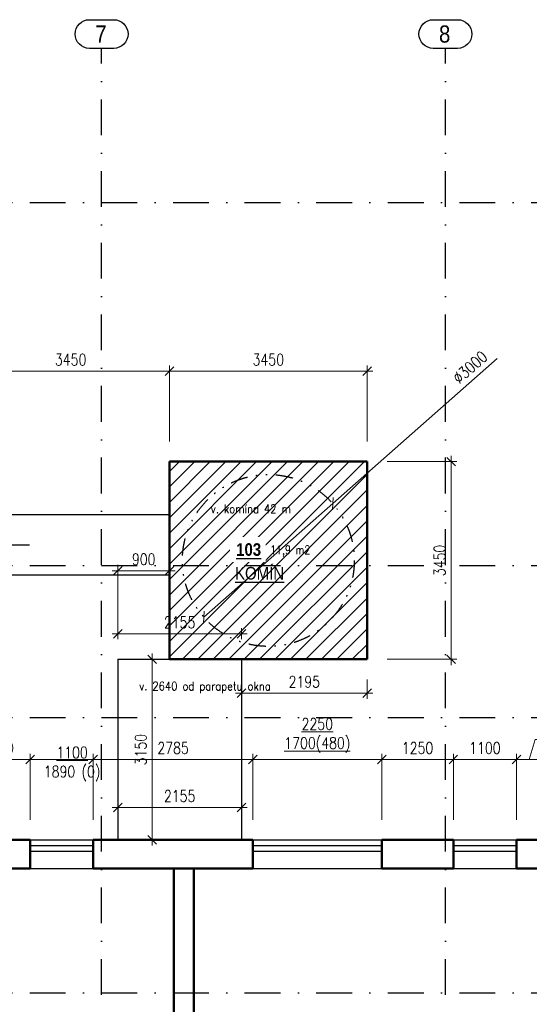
# Model space of a CAD drawing. Header units: millimetres. Extents: x -33711 to 550618, y -222428 to 596511.
# Tile 11 of 256: x 324095 to 332990, y -212454 to -195270. Entities that reach past the tile are written whole.
import ezdxf

# ---------------------------------------------------------------- set-up
doc = ezdxf.new("R2010")
doc.units = ezdxf.units.MM
doc.linetypes.add('DASHDOT', pattern=[0.5, 0.25, -0.125, 0, -0.125])
doc.linetypes.add('DIVIDE', pattern=[8, 3, -1.5, 0.25, -1.5, 0.25, -1.5])
for name, color, linetype in [('IN_C_CERCHOVANA', 7, 'DIVIDE'), ('IN_C_OSA', 6, 'DASHDOT'), ('IN_C_TENKA', 7, 'Continuous'), ('IN_LEGENDA_M', 3, 'Continuous'), ('IN_TEXT', 7, 'Continuous'), ('IN_VYPLNE OTVORU', 151, 'Continuous')]:
    doc.layers.add(name, color=color, linetype=linetype)
for name, color, linetype, lineweight in [('IN_C_TLUSTA', 5, 'Continuous', 50), ('IN_KOTY', 4, 'Continuous', 13), ('IN_SRAFY', 8, 'Continuous', 9)]:
    doc.layers.add(name, color=color, linetype=linetype, lineweight=lineweight)
doc.layers.add('IN_HELP', color=6, linetype='Continuous', plot=False)
doc.styles.add('ARIAL', font='arial.ttf')
doc.styles.add('Koty', font='romand.shx', dxfattribs={"width": 0.8})
doc.styles.add('ROMAND', font='romand.shx', dxfattribs={"width": 0.85})
doc.dimstyles.new('IN_100', dxfattribs={"dimtxt": 200, "dimasz": 150, "dimexe": 100, "dimexo": 350, "dimgap": 100, "dimtad": 1, "dimdec": 4, "dimrnd": 5, "dimdsep": 46, "dimtxsty": 'Koty', "dimblk": 'OBLIQUE', "dimcen": 40, "dimdle": 100, "dimclrd": 256, "dimclrt": 7, "dimadec": 0, "dimazin": 0, "dimtfac": 1, "dimtdec": 4, "dimtmove": 1, "dimatfit": 3, "dimldrblk": 'ARCHTICK', "dimfxl": 500, "dimtolj": 1, "dimtzin": 0, "dimlwd": -1, "dimlwe": -1, "dimarcsym": 0})

# ---------------------------------------------------------------- blocks, each defined once
blk = doc.blocks.new('_Oblique')
at = {"color": 0, "linetype": 'ByBlock', "lineweight": -2}
blk.add_line((-0.5, -0.5), (0.5, 0.5), dxfattribs=at)
blk = doc.blocks.new('*D266')
at = {"layer": 'DEFPOINTS', "color": 0, "transparency": 16777216}
for p in [(324280, -208180), (323160, -209583), (324280, -209583)]:
    blk.add_point(p, dxfattribs=at)
at = {"layer": 'IN_KOTY', "color": 0, "transparency": 16777216}
for p, q in [((323160, -209233), (323160, -208080)), ((324280, -209233), (324280, -208080))]:
    blk.add_line(p, q, dxfattribs=at)
at = {"layer": 'IN_KOTY', "transparency": 16777216}
blk.add_line((323060, -208180), (324380, -208180), dxfattribs=at)
at = {"layer": 'IN_KOTY', "transparency": 16777216, "xscale": 150, "yscale": 150, "zscale": 150, "rotation": 180}
blk.add_blockref('_Oblique', (323160, -208180), dxfattribs=at)
at = {"layer": 'IN_KOTY', "transparency": 16777216, "xscale": 150, "yscale": 150, "zscale": 150}
blk.add_blockref('_Oblique', (324280, -208180), dxfattribs=at)
at = {"layer": 'IN_KOTY', "color": 7, "transparency": 16777216, "insert": (323720, -207980), "char_height": 200, "attachment_point": 5, "style": 'Koty'}
blk.add_mtext('\\A1;1120', dxfattribs=at)
blk = doc.blocks.new('_ArchTick')
at = {"color": 0, "linetype": 'ByBlock', "lineweight": 13, "const_width": 0.15}
blk.add_lwpolyline([(-0.5, -0.5), (0.5, 0.5)], dxfattribs=at)
blk = doc.blocks.new('*D285')
at = {"layer": 'DEFPOINTS', "color": 0, "transparency": 16777216}
for p in [(325380, -208180), (324280, -209583), (325380, -209583)]:
    blk.add_point(p, dxfattribs=at)
at = {"layer": 'IN_KOTY', "color": 0, "transparency": 16777216}
for p, q in [((324280, -209233), (324280, -208080)), ((325380, -209233), (325380, -208080))]:
    blk.add_line(p, q, dxfattribs=at)
at = {"layer": 'IN_KOTY', "transparency": 16777216}
for p, q in [((324280, -208180), (324130, -208180)), ((324280, -208180), (325380, -208180)), ((325380, -208180), (325530, -208180))]:
    blk.add_line(p, q, dxfattribs=at)
at = {"layer": 'IN_KOTY', "transparency": 16777216, "xscale": 150, "yscale": 150, "zscale": 150}
blk.add_blockref('_Oblique', (324280, -208180), dxfattribs=at)
at = {"layer": 'IN_KOTY', "transparency": 16777216, "xscale": 150, "yscale": 150, "zscale": 150, "rotation": 180}
blk.add_blockref('_Oblique', (325380, -208180), dxfattribs=at)
at = {"layer": 'IN_KOTY', "color": 7, "transparency": 16777216, "insert": (325010, -208259), "char_height": 200, "attachment_point": 5, "style": 'Koty'}
blk.add_mtext('\\A1;{\\L1100}\\P1890 (0)', dxfattribs=at)
blk = doc.blocks.new('*D286')
at = {"layer": 'DEFPOINTS', "color": 0, "transparency": 16777216}
for p in [(328165, -208180), (325380, -209583), (328165, -209583)]:
    blk.add_point(p, dxfattribs=at)
at = {"layer": 'IN_KOTY', "color": 0, "transparency": 16777216}
for p, q in [((325380, -209233), (325380, -208080)), ((328165, -209233), (328165, -208080))]:
    blk.add_line(p, q, dxfattribs=at)
at = {"layer": 'IN_KOTY', "transparency": 16777216}
blk.add_line((325280, -208180), (328265, -208180), dxfattribs=at)
at = {"layer": 'IN_KOTY', "transparency": 16777216, "xscale": 150, "yscale": 150, "zscale": 150, "rotation": 180}
blk.add_blockref('_Oblique', (325380, -208180), dxfattribs=at)
at = {"layer": 'IN_KOTY', "transparency": 16777216, "xscale": 150, "yscale": 150, "zscale": 150}
blk.add_blockref('_Oblique', (328165, -208180), dxfattribs=at)
at = {"layer": 'IN_KOTY', "color": 7, "transparency": 16777216, "insert": (326773, -207980), "char_height": 200, "attachment_point": 5, "style": 'Koty'}
blk.add_mtext('\\A1;2785', dxfattribs=at)
blk = doc.blocks.new('*D237')
at = {"layer": 'DEFPOINTS', "color": 0, "transparency": 16777216}
for p in [(330415, -208180), (328165, -209583), (330415, -209583)]:
    blk.add_point(p, dxfattribs=at)
at = {"layer": 'IN_KOTY', "color": 0, "transparency": 16777216}
for p, q in [((328165, -209233), (328165, -208080)), ((330415, -209233), (330415, -208080))]:
    blk.add_line(p, q, dxfattribs=at)
at = {"layer": 'IN_KOTY', "transparency": 16777216}
blk.add_line((328065, -208180), (330515, -208180), dxfattribs=at)
at = {"layer": 'IN_KOTY', "transparency": 16777216, "xscale": 150, "yscale": 150, "zscale": 150, "rotation": 180}
blk.add_blockref('_Oblique', (328165, -208180), dxfattribs=at)
at = {"layer": 'IN_KOTY', "transparency": 16777216, "xscale": 150, "yscale": 150, "zscale": 150}
blk.add_blockref('_Oblique', (330415, -208180), dxfattribs=at)
at = {"layer": 'IN_KOTY', "color": 7, "transparency": 16777216, "insert": (329290, -207761), "char_height": 200, "attachment_point": 5, "style": 'Koty'}
blk.add_mtext('\\A1;{\\L2250\\P1700(480)}', dxfattribs=at)
blk = doc.blocks.new('*D287')
at = {"layer": 'DEFPOINTS', "color": 0, "transparency": 16777216}
for p in [(331665, -208180), (330415, -209583), (331665, -209583)]:
    blk.add_point(p, dxfattribs=at)
at = {"layer": 'IN_KOTY', "color": 0, "transparency": 16777216}
for p, q in [((330415, -209233), (330415, -208080)), ((331665, -209233), (331665, -208080))]:
    blk.add_line(p, q, dxfattribs=at)
at = {"layer": 'IN_KOTY', "transparency": 16777216}
blk.add_line((330315, -208180), (331765, -208180), dxfattribs=at)
at = {"layer": 'IN_KOTY', "transparency": 16777216, "xscale": 150, "yscale": 150, "zscale": 150, "rotation": 180}
blk.add_blockref('_Oblique', (330415, -208180), dxfattribs=at)
at = {"layer": 'IN_KOTY', "transparency": 16777216, "xscale": 150, "yscale": 150, "zscale": 150}
blk.add_blockref('_Oblique', (331665, -208180), dxfattribs=at)
at = {"layer": 'IN_KOTY', "color": 7, "transparency": 16777216, "insert": (331040, -207980), "char_height": 200, "attachment_point": 5, "style": 'Koty'}
blk.add_mtext('\\A1;1250', dxfattribs=at)
blk = doc.blocks.new('*D288')
at = {"layer": 'DEFPOINTS', "color": 0, "transparency": 16777216}
for p in [(332765, -208180), (331665, -209583), (332765, -209583)]:
    blk.add_point(p, dxfattribs=at)
at = {"layer": 'IN_KOTY', "color": 0, "transparency": 16777216}
for p, q in [((331665, -209233), (331665, -208080)), ((332765, -209233), (332765, -208080))]:
    blk.add_line(p, q, dxfattribs=at)
at = {"layer": 'IN_KOTY', "transparency": 16777216}
blk.add_line((331565, -208180), (332865, -208180), dxfattribs=at)
at = {"layer": 'IN_KOTY', "transparency": 16777216, "xscale": 150, "yscale": 150, "zscale": 150, "rotation": 180}
blk.add_blockref('_Oblique', (331665, -208180), dxfattribs=at)
at = {"layer": 'IN_KOTY', "transparency": 16777216, "xscale": 150, "yscale": 150, "zscale": 150}
blk.add_blockref('_Oblique', (332765, -208180), dxfattribs=at)
at = {"layer": 'IN_KOTY', "color": 7, "transparency": 16777216, "insert": (332215, -207980), "char_height": 200, "attachment_point": 5, "style": 'Koty'}
blk.add_mtext('\\A1;1100', dxfattribs=at)
blk = doc.blocks.new('*D289')
at = {"layer": 'DEFPOINTS', "color": 0, "transparency": 16777216}
for p in [(333215, -208180), (332765, -209583), (333215, -209583)]:
    blk.add_point(p, dxfattribs=at)
at = {"layer": 'IN_KOTY', "transparency": 16777216}
for p, q in [((332990, -208180), (333095, -207830)), ((333095, -207830), (333707, -207830)), ((332665, -208180), (333315, -208180))]:
    blk.add_line(p, q, dxfattribs=at)
at = {"layer": 'IN_KOTY', "color": 0, "transparency": 16777216}
for p, q in [((332765, -209233), (332765, -208080)), ((333215, -209233), (333215, -208080))]:
    blk.add_line(p, q, dxfattribs=at)
at = {"layer": 'IN_KOTY', "transparency": 16777216, "xscale": 150, "yscale": 150, "zscale": 150, "rotation": 180}
blk.add_blockref('_Oblique', (332765, -208180), dxfattribs=at)
at = {"layer": 'IN_KOTY', "transparency": 16777216, "xscale": 150, "yscale": 150, "zscale": 150}
blk.add_blockref('_Oblique', (333215, -208180), dxfattribs=at)
at = {"layer": 'IN_KOTY', "color": 7, "transparency": 16777216, "insert": (333401, -207630), "char_height": 200, "attachment_point": 5, "style": 'Koty'}
blk.add_mtext('\\A1;450', dxfattribs=at)
blk = doc.blocks.new('*D301')
at = {"layer": 'DEFPOINTS', "color": 0, "transparency": 16777216}
for p in [(325810, -206433), (326409, -206433), (325810, -209583)]:
    blk.add_point(p, dxfattribs=at)
at = {"layer": 'IN_KOTY', "transparency": 16777216}
blk.add_line((326409, -209683), (326409, -206333), dxfattribs=at)
at = {"layer": 'IN_KOTY', "color": 0, "transparency": 16777216}
for p, q in [((326160, -206433), (326509, -206433)), ((326160, -209583), (326509, -209583))]:
    blk.add_line(p, q, dxfattribs=at)
at = {"layer": 'IN_KOTY', "transparency": 16777216, "xscale": 150, "yscale": 150, "zscale": 150}
for p, rotation in [((326409, -206433), 90), ((326409, -209583), 270)]:
    blk.add_blockref('_Oblique', p, dxfattribs=dict(at, rotation=rotation))
at = {"layer": 'IN_KOTY', "color": 7, "transparency": 16777216, "insert": (326209, -208008), "char_height": 200, "attachment_point": 5, "rotation": 90, "style": 'Koty'}
blk.add_mtext('\\A1;3150', dxfattribs=at)
blk = doc.blocks.new('*D302')
at = {"layer": 'DEFPOINTS', "color": 0, "transparency": 16777216}
for p in [(327965, -205988), (325810, -206433), (327965, -206433)]:
    blk.add_point(p, dxfattribs=at)
at = {"layer": 'IN_KOTY', "transparency": 16777216}
blk.add_line((325710, -205988), (328065, -205988), dxfattribs=at)
at = {"layer": 'IN_KOTY', "color": 0, "transparency": 16777216}
for p, q in [((325810, -206083), (325810, -205888)), ((327965, -206083), (327965, -205888))]:
    blk.add_line(p, q, dxfattribs=at)
at = {"layer": 'IN_KOTY', "transparency": 16777216, "xscale": 150, "yscale": 150, "zscale": 150, "rotation": 180}
blk.add_blockref('_Oblique', (325810, -205988), dxfattribs=at)
at = {"layer": 'IN_KOTY', "transparency": 16777216, "xscale": 150, "yscale": 150, "zscale": 150}
blk.add_blockref('_Oblique', (327965, -205988), dxfattribs=at)
at = {"layer": 'IN_KOTY', "color": 7, "transparency": 16777216, "insert": (326888, -205788), "char_height": 200, "attachment_point": 5, "style": 'Koty'}
blk.add_mtext('\\A1;2155', dxfattribs=at)
blk = doc.blocks.new('*D303')
at = {"layer": 'DEFPOINTS', "color": 0, "transparency": 16777216}
for p in [(330160, -201403), (326710, -202983), (330160, -202983)]:
    blk.add_point(p, dxfattribs=at)
at = {"layer": 'IN_KOTY', "color": 0, "transparency": 16777216}
for p, q in [((326710, -202633), (326710, -201303)), ((330160, -202633), (330160, -201303))]:
    blk.add_line(p, q, dxfattribs=at)
at = {"layer": 'IN_KOTY', "transparency": 16777216}
blk.add_line((326610, -201403), (330260, -201403), dxfattribs=at)
at = {"layer": 'IN_KOTY', "transparency": 16777216, "xscale": 150, "yscale": 150, "zscale": 150, "rotation": 180}
blk.add_blockref('_Oblique', (326710, -201403), dxfattribs=at)
at = {"layer": 'IN_KOTY', "transparency": 16777216, "xscale": 150, "yscale": 150, "zscale": 150}
blk.add_blockref('_Oblique', (330160, -201403), dxfattribs=at)
at = {"layer": 'IN_KOTY', "color": 7, "transparency": 16777216, "insert": (328435, -201203), "char_height": 200, "attachment_point": 5, "style": 'Koty'}
blk.add_mtext('\\A1;3450', dxfattribs=at)
blk = doc.blocks.new('*D304')
at = {"layer": 'DEFPOINTS', "color": 0, "transparency": 16777216}
for p in [(330160, -202983), (330160, -206433), (331625, -206433)]:
    blk.add_point(p, dxfattribs=at)
at = {"layer": 'IN_KOTY', "transparency": 16777216}
blk.add_line((331625, -202883), (331625, -206533), dxfattribs=at)
at = {"layer": 'IN_KOTY', "color": 0, "transparency": 16777216}
for p, q in [((330510, -202983), (331725, -202983)), ((330510, -206433), (331725, -206433))]:
    blk.add_line(p, q, dxfattribs=at)
at = {"layer": 'IN_KOTY', "transparency": 16777216, "xscale": 150, "yscale": 150, "zscale": 150}
for p, rotation in [((331625, -202983), 90), ((331625, -206433), 270)]:
    blk.add_blockref('_Oblique', p, dxfattribs=dict(at, rotation=rotation))
at = {"layer": 'IN_KOTY', "color": 7, "transparency": 16777216, "insert": (331425, -204708), "char_height": 200, "attachment_point": 5, "rotation": 90, "style": 'Koty'}
blk.add_mtext('\\A1;3450', dxfattribs=at)
blk = doc.blocks.new('*D306')
at = {"layer": 'DEFPOINTS', "color": 0, "transparency": 16777216}
for p in [(326710, -201403), (326710, -202983), (323260, -203783)]:
    blk.add_point(p, dxfattribs=at)
at = {"layer": 'IN_KOTY', "color": 0, "transparency": 16777216}
for p, q in [((323260, -203433), (323260, -201303)), ((326710, -202633), (326710, -201303))]:
    blk.add_line(p, q, dxfattribs=at)
at = {"layer": 'IN_KOTY', "transparency": 16777216}
blk.add_line((323160, -201403), (326810, -201403), dxfattribs=at)
at = {"layer": 'IN_KOTY', "transparency": 16777216, "xscale": 150, "yscale": 150, "zscale": 150, "rotation": 180}
blk.add_blockref('_Oblique', (323260, -201403), dxfattribs=at)
at = {"layer": 'IN_KOTY', "transparency": 16777216, "xscale": 150, "yscale": 150, "zscale": 150}
blk.add_blockref('_Oblique', (326710, -201403), dxfattribs=at)
at = {"layer": 'IN_KOTY', "color": 7, "transparency": 16777216, "insert": (324985, -201203), "char_height": 200, "attachment_point": 5, "style": 'Koty'}
blk.add_mtext('\\A1;3450', dxfattribs=at)
blk = doc.blocks.new('*D309')
at = {"layer": 'DEFPOINTS', "color": 0, "transparency": 16777216}
for p in [(327965, -206433), (330160, -206433), (330160, -207025)]:
    blk.add_point(p, dxfattribs=at)
at = {"layer": 'IN_KOTY', "color": 0, "transparency": 16777216}
for p, q in [((327965, -206783), (327965, -207125)), ((330160, -206783), (330160, -207125))]:
    blk.add_line(p, q, dxfattribs=at)
at = {"layer": 'IN_KOTY', "transparency": 16777216}
blk.add_line((327865, -207025), (330260, -207025), dxfattribs=at)
at = {"layer": 'IN_KOTY', "transparency": 16777216, "xscale": 150, "yscale": 150, "zscale": 150, "rotation": 180}
blk.add_blockref('_Oblique', (327965, -207025), dxfattribs=at)
at = {"layer": 'IN_KOTY', "transparency": 16777216, "xscale": 150, "yscale": 150, "zscale": 150}
blk.add_blockref('_Oblique', (330160, -207025), dxfattribs=at)
at = {"layer": 'IN_KOTY', "color": 7, "transparency": 16777216, "insert": (329063, -206825), "char_height": 200, "attachment_point": 5, "style": 'Koty'}
blk.add_mtext('\\A1;2195', dxfattribs=at)
blk = doc.blocks.new('*D310')
at = {"layer": 'DEFPOINTS', "color": 0, "transparency": 16777216}
for p in [(325810, -208866), (327965, -208866), (327965, -209019)]:
    blk.add_point(p, dxfattribs=at)
at = {"layer": 'IN_KOTY', "transparency": 16777216}
blk.add_line((325710, -209019), (328065, -209019), dxfattribs=at)
at = {"layer": 'IN_KOTY', "color": 0, "transparency": 16777216}
for p, q in [((325810, -209216), (325810, -209119)), ((327965, -209216), (327965, -209119))]:
    blk.add_line(p, q, dxfattribs=at)
at = {"layer": 'IN_KOTY', "transparency": 16777216, "xscale": 150, "yscale": 150, "zscale": 150, "rotation": 180}
blk.add_blockref('_Oblique', (325810, -209019), dxfattribs=at)
at = {"layer": 'IN_KOTY', "transparency": 16777216, "xscale": 150, "yscale": 150, "zscale": 150}
blk.add_blockref('_Oblique', (327965, -209019), dxfattribs=at)
at = {"layer": 'IN_KOTY', "color": 7, "transparency": 16777216, "insert": (326888, -208819), "char_height": 200, "attachment_point": 5, "style": 'Koty'}
blk.add_mtext('\\A1;2155', dxfattribs=at)
blk = doc.blocks.new('*D311')
at = {"layer": 'DEFPOINTS', "color": 0, "transparency": 16777216}
for p in [(326710, -204886), (325810, -206433), (326710, -206433)]:
    blk.add_point(p, dxfattribs=at)
at = {"layer": 'IN_KOTY', "color": 0, "transparency": 16777216}
for p, q in [((325810, -206083), (325810, -204786)), ((326710, -206083), (326710, -204786))]:
    blk.add_line(p, q, dxfattribs=at)
at = {"layer": 'IN_KOTY', "transparency": 16777216}
blk.add_line((325710, -204886), (326810, -204886), dxfattribs=at)
at = {"layer": 'IN_KOTY', "transparency": 16777216, "xscale": 150, "yscale": 150, "zscale": 150, "rotation": 180}
blk.add_blockref('_Oblique', (325810, -204886), dxfattribs=at)
at = {"layer": 'IN_KOTY', "transparency": 16777216, "xscale": 150, "yscale": 150, "zscale": 150}
blk.add_blockref('_Oblique', (326710, -204886), dxfattribs=at)
at = {"layer": 'IN_KOTY', "color": 7, "transparency": 16777216, "insert": (326260, -204686), "char_height": 200, "attachment_point": 5, "style": 'Koty'}
blk.add_mtext('\\A1;900', dxfattribs=at)
blk = doc.blocks.new('*D317')
at = {"layer": 'DEFPOINTS', "color": 0, "transparency": 16777216}
for p in [(329561, -203716), (327310, -205700)]:
    blk.add_point(p, dxfattribs=at)
at = {"layer": 'IN_KOTY', "transparency": 16777216}
for p in [(332432, -201183), (327310, -205700)]:
    blk.add_line(p, (329561, -203716), dxfattribs=at)
at = {"layer": 'IN_KOTY', "transparency": 16777216, "xscale": 150, "yscale": 150, "zscale": 150}
for p, rotation in [((329561, -203716), 221.4056783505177), ((327310, -205700), 41.40567835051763)]:
    blk.add_blockref('_Oblique', p, dxfattribs=dict(at, rotation=rotation))
at = {"layer": 'IN_KOTY', "color": 7, "transparency": 16777216, "insert": (331956, -201336), "char_height": 200, "attachment_point": 5, "rotation": 41.4057, "style": 'Koty'}
blk.add_mtext('\\A1;∅3000', dxfattribs=at)

msp = doc.modelspace()

# ---------------------------------------------------------------- hatches: boundary and pattern name
at = {"layer": 'IN_SRAFY'}
h = msp.add_hatch(dxfattribs=at)
h.set_pattern_fill('ANSI31', scale=60, style=0)
h.set_pattern_definition([(45, (200164.81, -209815.08), (-134.70384, 134.70384), [])])
h.paths.add_polyline_path([(326935.47666, -204707.64464, 1), (329935.47666, -204707.64464, 1)], flags=0)
h.paths.add_polyline_path([(307960.47666, -210302.64464), (307360.47666, -210302.64464), (307360.47666, -213402.64464), (307960.47666, -213402.64464)])
h.paths.add_polyline_path([(307960.47666, -208052.64464), (307360.47666, -208052.64464), (307360.47666, -208302.64464), (307960.47666, -208302.64464)])
h.paths.add_polyline_path([(309410.47666, -202882.64464), (308360.47666, -202882.64464), (308360.47666, -202782.64464), (307360.47666, -202782.64464), (307360.47666, -206052.64464), (307960.47666, -206052.64464), (307960.47666, -203482.64464), (309410.47666, -203482.64464)])
h.paths.add_polyline_path([(317610.47666, -202882.64464), (313010.47666, -202882.64464), (313010.47666, -203482.64464), (316010.47666, -203482.64464), (316360.47666, -203482.64464), (317610.47666, -203482.64464)])
h.paths.add_polyline_path([(323260.47666, -202782.64464), (322260.47666, -202782.64464), (322260.47666, -202882.64464), (321410.47666, -202882.64464), (321410.47666, -203482.64464), (322560.47666, -203482.64464), (322560.47658, -203907.64464), (323160.47666, -203907.64464), (323160.47666, -203782.64464), (323260.47666, -203782.64464)])
h.paths.add_polyline_path([(323160.47666, -204957.64464), (322560.47638, -204957.64464), (322560.47548, -209582.64453), (323160.47666, -209582.64464)])
h.paths.add_polyline_path([(319610.47666, -202882.64464), (319410.47666, -202882.64464), (319410.47666, -203482.64464), (319610.47666, -203482.64464)])
h.paths.add_polyline_path([(316360.47666, -204982.64464), (316010.47666, -204982.64464), (316010.47666, -213402.64464), (316010.47666, -213702.64464), (316360.47666, -213702.64464)])
h.paths.add_polyline_path([(316360.47666, -203482.64464), (316010.47666, -203482.64464), (316010.47666, -203932.64464), (316360.47666, -203932.64464)])
h.paths.add_polyline_path([(316010.47666, -213402.64464), (311270.47388, -213402.64464), (311270.47388, -213702.64464), (316010.47666, -213702.64464)])
h.paths.add_polyline_path([(330160.47666, -202982.64464), (326710.47666, -202982.64464), (326710.47666, -206432.64464), (330160.47666, -206432.64464)])
h.paths.add_polyline_path([(326935.47666, -204707.64464, -1), (329935.47666, -204707.64464, -1)], flags=16)
h.paths.add_polyline_path([(327798.02783, -204748.00191), (328343.89345, -204748.00191), (328343.89345, -204294.64584), (327798.02783, -204294.64584)], flags=8)
h.paths.add_polyline_path([(327779.94373, -205216.16435), (328746.24045, -205216.16435), (328746.24045, -204762.80828), (327779.94373, -204762.80828)], flags=8)
h.paths.add_polyline_path([(328430.29824, -204663.63598), (329366.72681, -204663.63598), (329366.72681, -204410.06455), (328430.29824, -204410.06455)], flags=8)
h.paths.add_polyline_path([(327393.72179, -203918.43957), (329168.72179, -203918.43957), (329168.72179, -203693.43957), (327393.72179, -203693.43957)], flags=8)
h.paths.add_polyline_path([(326430.83381, -205887.78644), (327345.11952, -205887.78644), (327345.11952, -205587.78644), (326430.83381, -205587.78644)], flags=25)
h.paths.add_polyline_path([(326430.83381, -205887.78644), (327345.11952, -205887.78644), (327345.11952, -205587.78644), (326430.83381, -205587.78644)], flags=25)
h.paths.add_polyline_path([(327798.02783, -204748.00191), (328343.89345, -204748.00191), (328343.89345, -204294.64584), (327798.02783, -204294.64584)], flags=8)
h.paths.add_polyline_path([(327779.94373, -205216.16435), (328746.24045, -205216.16435), (328746.24045, -204762.80828), (327779.94373, -204762.80828)], flags=8)
h.paths.add_polyline_path([(328430.29824, -204663.63598), (329366.72681, -204663.63598), (329366.72681, -204410.06455), (328430.29824, -204410.06455)], flags=8)
h.paths.add_polyline_path([(327393.72179, -203918.43957), (329168.72179, -203918.43957), (329168.72179, -203693.43957), (327393.72179, -203693.43957)], flags=8)

# ---------------------------------------------------------------- linework, layer by layer
at = {"layer": 'IN_C_CERCHOVANA', "ltscale": 100}
msp.add_circle((328435.47666, -204707.64464), 1500, dxfattribs=at)
at = {"layer": 'IN_C_OSA', "color": 4, "ltscale": 2500}
for p, q in [((325525.47557, -221038.80846), (325525.47557, -195770.00773)), ((331525.47557, -221038.80846), (331525.47557, -195770.00773)), ((295519.51551, -198462.64377), (356092.68823, -198462.64377)), ((295519.51551, -207447.64377), (356092.68823, -207447.64377)), ((295519.51551, -212252.64377), (356092.68823, -212252.64377))]:
    msp.add_line(p, q, dxfattribs=at)
at = {"layer": 'IN_C_OSA', "color": 4, "linetype": 'ByBlock'}
for points in [[(325314.22068, -195770.00773, -1), (325314.22068, -195270.00773), (325736.73045, -195270.00773, -1), (325736.73045, -195770.00773)], [(331314.22068, -195770.00773, -1), (331314.22068, -195270.00773), (331736.73045, -195270.00773, -1), (331736.73045, -195770.00773)]]:
    msp.add_lwpolyline(points, format="xyb", close=True, dxfattribs=at)
at = {"layer": 'IN_C_TENKA'}
for p, q in [((323160.47666, -203907.64464), (326710.47666, -203907.64464)), ((326710.47666, -203907.64464), (326710.47666, -204957.64464)), ((322783.92897, -204432.64464), (324265.75509, -204432.64464)), ((323160.47666, -204957.64464), (326710.47666, -204957.64464)), ((325810.47666, -206432.64464), (325810.47666, -209582.64464)), ((325810.47666, -206432.64464), (328540.47666, -206432.64464)), ((327965.47666, -206432.64464), (327965.47666, -209582.64464))]:
    msp.add_line(p, q, dxfattribs=at)
at = {"layer": 'IN_C_TENKA', "color": 8}
for p, q in [((324280.47666, -209582.64464), (325380.47666, -209582.64464)), ((328165.47666, -209582.64464), (330415.47666, -209582.64464)), ((331665.47666, -209582.64464), (332765.47666, -209582.64464)), ((324280.47666, -210082.64464), (325380.47666, -210082.64464)), ((328165.47666, -210082.64464), (330415.47666, -210082.64464)), ((331665.47666, -210082.64464), (332765.47666, -210082.64464))]:
    msp.add_line(p, q, dxfattribs=at)
at = {"layer": 'IN_C_TLUSTA'}
for p, q in [((326710.47666, -202982.64464), (326710.47666, -206432.64464)), ((326710.47666, -202982.64464), (330160.47666, -202982.64464)), ((330160.47666, -202982.64464), (330160.47666, -206432.64464)), ((326710.47666, -206432.64464), (330160.47666, -206432.64464))]:
    msp.add_line(p, q, dxfattribs=at)
at = {"layer": 'IN_C_TLUSTA', "color": 8}
for p, q in [((323160.47666, -209582.64464), (324280.47666, -209582.64464)), ((324280.47666, -209582.64464), (324280.47666, -210082.64464)), ((325380.47666, -209582.64464), (325380.47666, -210082.64464)), ((325380.47666, -209582.64464), (328165.47666, -209582.64464)), ((328165.47666, -209582.64464), (328165.47666, -210082.64464)), ((330415.47666, -209582.64464), (330415.47666, -210082.64464)), ((330415.47666, -209582.64464), (331665.47666, -209582.64464)), ((331665.47666, -209582.64464), (331665.47666, -210082.64464)), ((332765.47666, -209582.64464), (332765.47666, -210082.64464)), ((332765.47666, -209582.64464), (333215.47666, -209582.64464)), ((323160.47666, -210082.64464), (324280.47666, -210082.64464)), ((325380.47666, -210082.64464), (328165.47666, -210082.64464)), ((326785.47666, -210082.64464), (326785.47666, -217782.64464)), ((327135.47666, -210082.64464), (327135.47666, -217782.64464)), ((330415.47666, -210082.64464), (331665.47666, -210082.64464)), ((332765.47666, -210082.64464), (333215.47666, -210082.64464))]:
    msp.add_line(p, q, dxfattribs=at)
at = {"layer": 'IN_VYPLNE OTVORU', "color": 8}
for p, q in [((324280.47666, -209682.64464), (325380.47666, -209682.64464)), ((324280.47666, -209782.64464), (325380.47666, -209782.64464)), ((328165.47666, -209682.64464), (330415.47666, -209682.64464)), ((328165.47666, -209782.64464), (330415.47666, -209782.64464)), ((331665.47666, -209682.64464), (332765.47666, -209682.64464)), ((331665.47666, -209782.64464), (332765.47666, -209782.64464))]:
    msp.add_line(p, q, dxfattribs=at)

# ---------------------------------------------------------------- texts
at = {"layer": 'IN_C_OSA', "color": 4, "linetype": 'ByBlock', "style": 'ARIAL', "width": 0.85}
for s, p in [('7', (325414.22068, -195670.00773)), ('8', (331414.22068, -195670.00773))]:
    msp.add_text(s, height=300, dxfattribs=at).set_placement(p)
at = {"layer": 'IN_HELP', "linetype": 'ByBlock', "insert": (328467.79824, -204447.56455), "char_height": 150, "width": 901.5, "attachment_point": 1, "style": 'Koty'}
msp.add_mtext('\\pt450;11,9 m2', dxfattribs=at)
at = {"layer": 'IN_LEGENDA_M', "color": 3, "insert": (327854.07742, -204820.50951), "char_height": 220, "width": 1280.0758527, "attachment_point": 1, "style": 'ROMAND'}
msp.add_mtext('{\\fArial|b0|i0|c238|p34;\\LKOMÍN}', dxfattribs=at)
at = {"layer": 'IN_TEXT', "char_height": 150, "width": 2497.377199, "attachment_point": 7, "style": 'ROMAND'}
for s, insert in [('{\\C0;v. komína 42 m}', (327431.22179, -203880.93957)), ('{\\C0;v. 2640 od parapetu okna}', (326182.15626, -207025.40716))]:
    msp.add_mtext(s, dxfattribs=dict(at, insert=insert))

# ---------------------------------------------------------------- dimensions: what is measured, and where the dimension line sits
at = {"layer": 'IN_KOTY'}
dim = msp.add_diameter_dim_2p(p1=(327310.40838, -205699.72395), p2=(329560.54495, -203715.56534), dimstyle='IN_100', dxfattribs=at)
dim.commit()
dim.dimension.update_dxf_attribs({"geometry": '*D317', "text_midpoint": (332088.61665, -201486.325), "dimtype": 163})
for base, p1, p2, picture, middle in [((326710.47666, -201402.58948), (323260.47666, -203782.64464), (326710.47666, -202982.64464), '*D306', (324985.47666, -201202.58948)), ((330160.47666, -201402.58948), (326710.47666, -202982.64464), (330160.47666, -202982.64464), '*D303', (328435.47666, -201202.58948)), ((326710.47666, -204886.13094), (325810.47666, -206432.64464), (326710.47666, -206432.64464), '*D311', (326260.47666, -204686.13094)), ((327965.47666, -205987.78644), (325810.47666, -206432.64464), (327965.47666, -206432.64464), '*D302', (326887.97666, -205787.78644)), ((330160.47666, -207025.01936), (327965.47666, -206432.64464), (330160.47666, -206432.64464), '*D309', (329062.97666, -206825.01936)), ((333215.47666, -208179.56263), (332765.47666, -209582.64464), (333215.47666, -209582.64464), '*D289', (333195.47666, -207629.56263)), ((324280.47666, -208179.56263), (323160.47666, -209582.64464), (324280.47666, -209582.64464), '*D266', (323720.47666, -207979.56263)), ((328165.47666, -208179.56263), (325380.47666, -209582.64464), (328165.47666, -209582.64464), '*D286', (326772.97666, -207979.56263)), ((331665.47666, -208179.56263), (330415.47666, -209582.64464), (331665.47666, -209582.64464), '*D287', (331040.47666, -207979.56263)), ((332765.47666, -208179.56263), (331665.47666, -209582.64464), (332765.47666, -209582.64464), '*D288', (332215.47666, -207979.56263)), ((327965.47666, -209018.56508), (325810.47666, -208865.91137), (327965.47666, -208865.91137), '*D310', (326887.97666, -208818.56508))]:
    dim = msp.add_linear_dim(base=base, p1=p1, p2=p2, dimstyle='IN_100', dxfattribs=at)
    dim.commit()
    dim.dimension.update_dxf_attribs({"geometry": picture, "text_midpoint": middle})
for base, p1, p2, picture, middle in [((331624.53783, -206432.64464), (330160.47666, -202982.64464), (330160.47666, -206432.64464), '*D304', (331424.53783, -204707.64464)), ((326408.5313, -206432.64464), (325810.47666, -209582.64464), (325810.47666, -206432.64464), '*D301', (326208.5313, -208007.64464))]:
    dim = msp.add_linear_dim(base=base, p1=p1, p2=p2, angle=90, dimstyle='IN_100', dxfattribs=at)
    dim.commit()
    dim.dimension.update_dxf_attribs({"geometry": picture, "text_midpoint": middle})
dim = msp.add_linear_dim(base=(330415.47666, -208179.56263), p1=(328165.47666, -209582.64464), p2=(330415.47666, -209582.64464), text='{\\L<>\\P1700(480)}', dimstyle='IN_100', dxfattribs=at)
dim.commit()
dim.dimension.update_dxf_attribs({"geometry": '*D237', "text_midpoint": (329290.47666, -207760.51501)})
dim = msp.add_linear_dim(base=(325380.47666, -208179.56263), p1=(324280.47666, -209582.64464), p2=(325380.47666, -209582.64464), text='{\\L<>}\\P1890 (0)', dimstyle='IN_100', override={"dimtmove": 2}, dxfattribs=at)
dim.commit()
dim.dimension.update_dxf_attribs({"geometry": '*D285', "text_midpoint": (325010.47666, -208258.83945), "dimtype": 160})

# ---------------------------------------------------------------- next in the draw order: texts
at = {"layer": 'IN_LEGENDA_M', "color": 3, "insert": (327873.69222, -204406.97189), "char_height": 220, "width": 407.1865763, "attachment_point": 1, "style": 'ROMAND', "bg_fill": 2}
msp.add_mtext('{\\fArial|b1|i0|c238|p34;\\L103}', dxfattribs=at)

# ---------------------------------------------------------------- next in the draw order: linework, layer by layer
at = {"layer": 'IN_C_OSA', "color": 4, "ltscale": 2500}
msp.add_line((295519.51551, -204797.64377), (356092.68823, -204797.64377), dxfattribs=at)
at = {"layer": 'IN_HELP'}
msp.add_lwpolyline([(326710.47666, -202982.64464), (330160.47666, -202982.64464), (330160.47666, -206432.64464), (326710.47666, -206432.64464)], close=True, dxfattribs=at)

doc.saveas('drawing.dxf')
